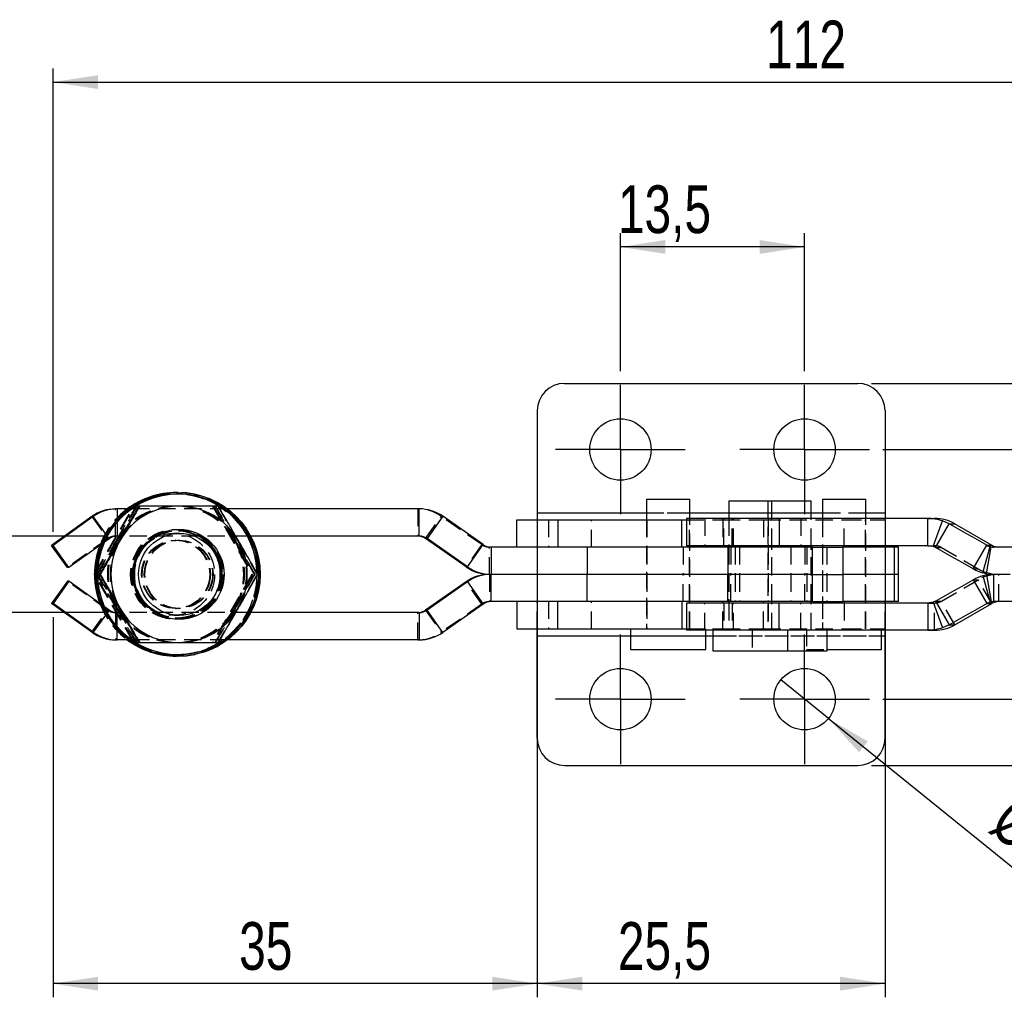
# Model space of a CAD drawing. Extents: x 34 to 402, y 18 to 253.
# Tile 7 of 25: x 130 to 202, y 94 to 166. Entities that reach past the tile are written whole.
import ezdxf

# ---------------------------------------------------------------- set-up
doc = ezdxf.new("R2010")
doc.units = 0
doc.linetypes.add('HIDDEN', pattern=[1.905, 1.27, -0.635])
doc.layers.get('0').update_dxf_attribs({"linetype": 'CONTINUOUS'})
doc.styles.add('SLDTEXTSTYLE0', font='TXT', dxfattribs={"width": 0.75})
doc.dimstyles.new('SLDDIMSTYLE0', dxfattribs={"dimtxt": 3.5, "dimasz": 3.302, "dimexe": 0, "dimexo": 0.0625, "dimgap": 0.875, "dimtad": 1, "dimdec": 0, "dimrnd": 1e-09, "dimzin": 12, "dimtxsty": 'SLDTEXTSTYLE0', "dimsah": 1, "dimcen": 0.09, "dimazin": 3, "dimtfac": 1, "dimtdec": 0, "dimtofl": 0, "dimtmove": 0, "dimatfit": 3, "dimtolj": 1, "dimtzin": 12})
doc.dimstyles.new('SLDDIMSTYLE1', dxfattribs={"dimtxt": 3.5, "dimasz": 3.302, "dimexe": 0, "dimexo": 0.0625, "dimgap": 0.875, "dimtad": 1, "dimdec": 0, "dimrnd": 1e-09, "dimzin": 12, "dimtxsty": 'SLDTEXTSTYLE0', "dimsah": 1, "dimcen": 0.09, "dimazin": 3, "dimtfac": 1, "dimtofl": 0, "dimtmove": 0, "dimatfit": 3, "dimtolj": 1, "dimtzin": 12})
doc.dimstyles.new('SLDDIMSTYLE2', dxfattribs={"dimtxt": 3.5, "dimasz": 3.302, "dimexe": 0, "dimexo": 0.0625, "dimgap": 0.875, "dimtad": 1, "dimdec": 3, "dimrnd": 1e-09, "dimzin": 12, "dimtxsty": 'SLDTEXTSTYLE0', "dimsah": 1, "dimcen": 0.09, "dimazin": 3, "dimtfac": 1, "dimtdec": 3, "dimtofl": 0, "dimtmove": 0, "dimatfit": 3, "dimtolj": 1, "dimtzin": 12})
doc.dimstyles.new('SLDDIMSTYLE3', dxfattribs={"dimtxt": 3.5, "dimasz": 3.302, "dimexe": 0, "dimexo": 0.0625, "dimgap": 0.875, "dimtad": 1, "dimdec": 1, "dimrnd": 1e-09, "dimzin": 12, "dimtxsty": 'SLDTEXTSTYLE0', "dimsah": 1, "dimcen": 0.09, "dimazin": 3, "dimtfac": 1, "dimtdec": 1, "dimtofl": 0, "dimtmove": 0, "dimatfit": 3, "dimtolj": 1, "dimtzin": 12})
doc.dimstyles.new('SLDDIMSTYLE4', dxfattribs={"dimtxt": 3.5, "dimasz": 3.302, "dimexe": 0, "dimexo": 0.0625, "dimgap": 0.875, "dimtad": 1, "dimdec": 3, "dimrnd": 1e-09, "dimzin": 12, "dimtxsty": 'SLDTEXTSTYLE0', "dimblk1": 'NONE', "dimsah": 1, "dimcen": 0, "dimazin": 3, "dimtfac": 1, "dimtdec": 3, "dimtmove": 0, "dimatfit": 3, "dimtolj": 1, "dimtzin": 12})
doc.dimstyles.new('SLDDIMSTYLE5', dxfattribs={"dimtxt": 3.5, "dimasz": 3.302, "dimexe": 0, "dimexo": 0.0625, "dimgap": 0.875, "dimtad": 1, "dimdec": 3, "dimrnd": 1e-09, "dimzin": 12, "dimtxsty": 'SLDTEXTSTYLE0', "dimsah": 1, "dimcen": 0.09, "dimazin": 3, "dimtfac": 1, "dimtdec": 3, "dimtmove": 0, "dimatfit": 3, "dimtolj": 1, "dimtzin": 12})

# ---------------------------------------------------------------- blocks, each defined once
blk = doc.blocks.new('_D_2')
at = {"color": 179, "linetype": 'CONTINUOUS'}
for p, q in [((132.745, 128.468), (132.745, 162.423)), ((244.748, 126.396), (244.748, 162.423)), ((132.745, 161.423), (244.748, 161.423))]:
    blk.add_line(p, q, dxfattribs=at)
for points in [[(132.745, 161.423), (136.047, 160.915), (136.047, 161.931)], [(244.748, 161.423), (241.446, 161.931), (241.446, 160.915)]]:
    blk.add_solid(points, dxfattribs=at)
at = {"color": 179, "linetype": 'CONTINUOUS', "insert": (185.026, 165.935, 0.1), "char_height": 3.5, "attachment_point": 1, "style": 'SLDTEXTSTYLE0'}
blk.add_mtext('112', dxfattribs=at)
blk = doc.blocks.new('_D_3')
at = {"color": 179, "linetype": 'CONTINUOUS'}
for p, q in [((192.743, 139.342), (268.179, 139.342)), ((267.179, 139.342), (267.179, 111.342)), ((192.743, 111.342), (268.179, 111.342))]:
    blk.add_line(p, q, dxfattribs=at)
for points in [[(267.179, 139.342), (266.671, 136.04), (267.687, 136.04)], [(267.179, 111.342), (267.687, 114.644), (266.671, 114.644)]]:
    blk.add_solid(points, dxfattribs=at)
at = {"color": 179, "linetype": 'CONTINUOUS', "insert": (262.668, 121.855, -18.401), "char_height": 3.5, "attachment_point": 1, "rotation": 90, "style": 'SLDTEXTSTYLE0'}
blk.add_mtext('28', dxfattribs=at)
blk = doc.blocks.new('_D_4')
at = {"color": 179, "linetype": 'CONTINUOUS'}
for p, q in [((193.593, 134.492), (256.179, 134.492)), ((255.179, 134.492), (255.179, 116.192)), ((193.593, 116.192), (256.179, 116.192))]:
    blk.add_line(p, q, dxfattribs=at)
for points in [[(255.179, 134.492), (254.671, 131.19), (255.687, 131.19)], [(255.179, 116.192), (255.687, 119.494), (254.671, 119.494)]]:
    blk.add_solid(points, dxfattribs=at)
at = {"color": 179, "linetype": 'CONTINUOUS', "insert": (250.668, 119.915, -18.401), "char_height": 3.5, "attachment_point": 1, "rotation": 90, "style": 'SLDTEXTSTYLE0'}
blk.add_mtext('18,3', dxfattribs=at)
blk = doc.blocks.new('_D_5')
at = {"color": 179, "linetype": 'CONTINUOUS'}
for p, q in [((168.243, 128.342), (168.243, 94.342)), ((193.743, 128.342), (193.743, 94.342)), ((193.743, 95.342), (168.243, 95.342))]:
    blk.add_line(p, q, dxfattribs=at)
for points in [[(168.243, 95.342), (171.545, 94.834), (171.545, 95.85)], [(193.743, 95.342), (190.441, 95.85), (190.441, 94.834)]]:
    blk.add_solid(points, dxfattribs=at)
at = {"color": 179, "linetype": 'CONTINUOUS', "insert": (174.157, 99.854, -18.401), "char_height": 3.5, "attachment_point": 1, "style": 'SLDTEXTSTYLE0'}
blk.add_mtext('25,5', dxfattribs=at)
blk = doc.blocks.new('_D_6')
at = {"color": 179, "linetype": 'CONTINUOUS'}
for p, q in [((174.343, 140.242), (174.343, 150.342)), ((187.843, 140.242), (187.843, 150.342)), ((187.843, 149.342), (174.343, 149.342))]:
    blk.add_line(p, q, dxfattribs=at)
for points in [[(174.343, 149.342), (177.645, 148.834), (177.645, 149.85)], [(187.843, 149.342), (184.541, 149.85), (184.541, 148.834)]]:
    blk.add_solid(points, dxfattribs=at)
at = {"color": 179, "linetype": 'CONTINUOUS', "insert": (174.157, 153.854, -18.401), "char_height": 3.5, "attachment_point": 1, "style": 'SLDTEXTSTYLE0'}
blk.add_mtext('13,5', dxfattribs=at)
blk = doc.blocks.new('_D_7')
at = {"color": 179, "linetype": 'CONTINUOUS'}
for p, q in [((132.745, 122.216), (132.745, 94.342)), ((168.243, 112.342), (168.243, 94.342)), ((168.243, 95.342), (132.745, 95.342))]:
    blk.add_line(p, q, dxfattribs=at)
for points in [[(132.745, 95.342), (136.047, 94.834), (136.047, 95.85)], [(168.243, 95.342), (164.941, 95.85), (164.941, 94.834)]]:
    blk.add_solid(points, dxfattribs=at)
at = {"color": 179, "linetype": 'CONTINUOUS', "insert": (146.384, 99.854, -18.401), "char_height": 3.5, "attachment_point": 1, "style": 'SLDTEXTSTYLE0'}
blk.add_mtext('35', dxfattribs=at)
blk = doc.blocks.new('_D_8')
at = {"color": 179, "linetype": 'CONTINUOUS'}
for q in [(186.093, 117.607), (211.974, 96.681)]:
    blk.add_line((189.592, 114.777), q, dxfattribs=at)
blk.add_solid([(189.592, 114.777), (191.841, 112.306), (192.479, 113.096)], dxfattribs=at)
at = {"color": 179, "linetype": 'CONTINUOUS', "char_height": 3.5, "attachment_point": 1, "rotation": 321.0432, "style": 'SLDTEXTSTYLE0'}
for s, insert in [('%%c', (203.455, 109.346, -18.401)), ('4,5', (207.594, 106.069, -18.401))]:
    blk.add_mtext(s, dxfattribs=dict(at, insert=insert))
blk = doc.blocks.new('_NONE')
blk = doc.blocks.new('_D_9')
at = {"color": 179, "linetype": 'CONTINUOUS'}
for p, q in [((107.832, 128.142), (107.832, 142.447)), ((136.441, 128.142), (106.832, 128.142)), ((107.832, 122.542), (107.832, 128.142)), ((136.441, 122.542), (106.832, 122.542)), ((107.832, 122.542), (107.832, 116.192))]:
    blk.add_line(p, q, dxfattribs=at)
for points in [[(107.832, 128.142), (108.34, 131.444), (107.324, 131.444)], [(107.832, 122.542), (107.324, 119.24), (108.34, 119.24)]]:
    blk.add_solid(points, dxfattribs=at)
at = {"color": 179, "linetype": 'CONTINUOUS', "insert": (103.32, 133.138, -18.401), "char_height": 3.5, "attachment_point": 1, "rotation": 90, "style": 'SLDTEXTSTYLE0'}
blk.add_mtext('5,6', dxfattribs=at)
blk = doc.blocks.new('SW_CENTERMARKSYMBOL_6')
at = {"color": 0, "linetype": 'CONTINUOUS'}
for p, q in [((0, 2.5), (0, 4.75)), ((0, 0), (0, 2.5)), ((-2.5, 0), (-4.75, 0)), ((0, 0), (-2.5, 0)), ((0, 0), (0, -2.5)), ((0, 0), (2.5, 0)), ((2.5, 0), (4.75, 0)), ((0, -2.5), (0, -4.75))]:
    blk.add_line(p, q, dxfattribs=at)
blk = doc.blocks.new('SW_CENTERMARKSYMBOL_7')
at = {"color": 0, "linetype": 'CONTINUOUS'}
for p, q in [((0, 2.5), (0, 4.75)), ((0, 0), (0, 2.5)), ((-2.5, 0), (-4.75, 0)), ((0, 0), (-2.5, 0)), ((0, 0), (0, -2.5)), ((0, 0), (2.5, 0)), ((2.5, 0), (4.75, 0)), ((0, -2.5), (0, -4.75))]:
    blk.add_line(p, q, dxfattribs=at)
blk = doc.blocks.new('SW_CENTERMARKSYMBOL_8')
at = {"color": 0, "linetype": 'CONTINUOUS'}
for p, q in [((0, 2.5), (0, 4.75)), ((13.5, 2.5), (13.5, 4.75)), ((0, 0), (0, 2.5)), ((13.5, 0), (13.5, 2.5)), ((-2.5, 0), (-4.75, 0)), ((0, 0), (-2.5, 0)), ((0, 0), (0, -2.5)), ((0, 0), (2.5, 0)), ((2.5, 0), (4.75, 0)), ((11, 0), (8.75, 0)), ((13.5, 0), (11, 0)), ((13.5, 0), (13.5, -2.5)), ((13.5, 0), (16, 0)), ((16, 0), (18.25, 0)), ((0, -2.5), (0, -4.75)), ((13.5, -2.5), (13.5, -4.75))]:
    blk.add_line(p, q, dxfattribs=at)

msp = doc.modelspace()

# ---------------------------------------------------------------- linework, layer by layer
at = {"color": 7, "linetype": 'CONTINUOUS'}
for p, q in [((170.24273, 139.34207), (191.74273, 139.34207)), ((168.24273, 137.34207), (168.24273, 129.84207)), ((193.74273, 137.34207), (193.74273, 129.84207)), ((141.79863, 131.34207), (141.78279, 131.34207)), ((141.92653, 131.34207), (141.91068, 131.34207)), ((176.25523, 130.84207), (176.25523, 129.34207)), ((176.25523, 130.84207), (178.85438, 130.84207)), ((178.85438, 130.84207), (179.43023, 130.84207)), ((179.43023, 129.44207), (179.43023, 130.84207)), ((182.27994, 130.74207), (182.27994, 129.44207)), ((182.27994, 130.74207), (182.40397, 130.74207)), ((182.40397, 130.74207), (185.45494, 130.74207)), ((185.45494, 129.44207), (185.45494, 130.74207)), ((185.45494, 130.74207), (188.33297, 130.74207)), ((188.33297, 129.44207), (188.33297, 130.74207)), ((189.15523, 130.84207), (189.15523, 129.44207)), ((189.15523, 130.84207), (190.74273, 130.84207)), ((190.74273, 130.84207), (192.33023, 130.84207)), ((192.33023, 129.44207), (192.33023, 130.84207)), ((137.44096, 130.14207), (137.33117, 130.14207)), ((138.31091, 130.14207), (137.44096, 130.14207)), ((139.09263, 130.34207), (139.04615, 130.34207)), ((159.59319, 130.14207), (145.52629, 130.14207)), ((159.59319, 128.14207), (159.59319, 130.14207)), ((135.58392, 129.58066), (132.63544, 127.4678)), ((135.6937, 129.58066), (132.74522, 127.4678)), ((135.6937, 129.58066), (135.58392, 129.58066)), ((161.31347, 129.59977), (160.16662, 127.9613)), ((164.28032, 127.52284), (161.31347, 129.59977)), ((166.74273, 127.34207), (166.74273, 129.34207)), ((166.74273, 129.34207), (169.74273, 129.34207)), ((168.24273, 129.84207), (168.24273, 129.34207)), ((169.74273, 129.34207), (169.74273, 127.34207)), ((169.74273, 129.34207), (178.84273, 129.34207)), ((178.84273, 127.34207), (178.84273, 129.34207)), ((178.84273, 129.34207), (179.19332, 129.34207)), ((179.19332, 129.44207), (179.19332, 127.44207)), ((185.98678, 129.44207), (179.19332, 129.44207)), ((185.98678, 129.44207), (185.98678, 127.44207)), ((196.88772, 129.44207), (185.98678, 129.44207)), ((193.74273, 129.84207), (193.74273, 129.44207)), ((196.88772, 127.44207), (196.88772, 129.44207)), ((196.88772, 129.44207), (197.37311, 129.44207)), ((197.26696, 127.38095), (197.95472, 129.25869)), ((198.43715, 129.04015), (197.95472, 129.25869)), ((197.43826, 127.3081), (198.43715, 129.04015)), ((198.43715, 129.04015), (198.87145, 129.04015)), ((198.87145, 129.04015), (201.57757, 127.47605)), ((142.0182, 128.34207), (141.9819, 128.34207)), ((159.59319, 128.14207), (147.23278, 128.14207)), ((160.16662, 127.9613), (160.05683, 127.9613)), ((163.02368, 125.88438), (160.05683, 127.9613)), ((163.13347, 125.88438), (160.16662, 127.9613)), ((132.74522, 127.4678), (132.63544, 127.4678)), ((133.80027, 125.84207), (132.63544, 127.4678)), ((133.91006, 125.84207), (132.74522, 127.4678)), ((136.34755, 127.58876), (133.91006, 125.84207)), ((163.13347, 125.88438), (164.28032, 127.52284)), ((164.85374, 127.34207), (164.85374, 125.34207)), ((171.90763, 127.34207), (164.85374, 127.34207)), ((171.90763, 127.34207), (171.90763, 125.34207)), ((182.20691, 127.34207), (171.90763, 127.34207)), ((185.98678, 127.44207), (179.19332, 127.44207)), ((181.84273, 127.44207), (181.84273, 127.34207)), ((182.20691, 127.34207), (182.20691, 125.34207)), ((188.41801, 127.34207), (182.20691, 127.34207)), ((182.27994, 127.44207), (182.27994, 127.34207)), ((185.45494, 127.34207), (185.45494, 127.44207)), ((196.88772, 127.44207), (185.98678, 127.44207)), ((188.33297, 127.34207), (188.33297, 127.44207)), ((188.41801, 125.34207), (188.41801, 127.34207)), ((188.41801, 127.34207), (190.63969, 127.34207)), ((190.63969, 127.34207), (190.63969, 125.34207)), ((194.40927, 127.34207), (190.63969, 127.34207)), ((193.74273, 127.44207), (193.74273, 127.34207)), ((194.40927, 127.34207), (194.40927, 125.34207)), ((194.74273, 127.34207), (194.40927, 127.34207)), ((194.74273, 125.34207), (194.74273, 127.34207)), ((197.26696, 127.38095), (196.88772, 127.44207)), ((197.43826, 127.3081), (197.26696, 127.38095)), ((200.20306, 125.744), (201.20196, 127.47605)), ((200.21621, 125.73645), (201.20636, 127.47353)), ((200.92583, 125.44429), (201.44289, 127.37615)), ((201.17943, 125.38796), (201.52752, 127.35737)), ((201.20196, 127.47605), (201.57757, 127.47605)), ((201.20636, 127.47353), (201.20196, 127.47605)), ((201.52752, 127.35737), (201.44289, 127.37615)), ((203.1039, 127.34207), (201.70157, 127.34207)), ((133.91006, 125.84207), (133.80027, 125.84207)), ((163.13347, 125.88438), (163.02368, 125.88438)), ((200.21621, 125.73645), (200.20306, 125.744)), ((135.76971, 125.34207), (135.78322, 125.36547)), ((135.76971, 125.34207), (135.78317, 125.34207)), ((135.78322, 125.31868), (135.76971, 125.34207)), ((136.20606, 125.34207), (136.15958, 125.34207)), ((164.85374, 125.34207), (164.74396, 125.34207)), ((171.90763, 125.34207), (164.85374, 125.34207)), ((164.85374, 123.34207), (164.85374, 125.34207)), ((182.20691, 125.34207), (171.90763, 125.34207)), ((171.90763, 123.34207), (171.90763, 125.34207)), ((188.41801, 125.34207), (182.20691, 125.34207)), ((182.20691, 123.34207), (182.20691, 125.34207)), ((188.41801, 123.34207), (188.41801, 125.34207)), ((188.41801, 125.34207), (190.63969, 125.34207)), ((190.63969, 125.34207), (190.63969, 123.34207)), ((194.40927, 125.34207), (190.63969, 125.34207)), ((194.40927, 125.34207), (194.40927, 123.34207)), ((194.74273, 125.34207), (194.40927, 125.34207)), ((194.74273, 123.34207), (194.74273, 125.34207)), ((200.21621, 124.94769), (200.20306, 124.94015)), ((200.20306, 124.94015), (201.20196, 123.2081)), ((200.21621, 124.94769), (201.20636, 123.21061)), ((201.17943, 125.38796), (200.92583, 125.44429)), ((201.17943, 125.29618), (200.92583, 125.23985)), ((200.92583, 125.23985), (201.44289, 123.308)), ((201.17943, 125.29618), (201.52752, 123.32678)), ((202.90945, 125.34207), (201.70157, 125.34207)), ((201.70157, 125.34207), (201.70157, 123.34207)), ((133.80027, 124.84207), (132.63544, 123.21635)), ((133.91006, 124.84207), (132.74522, 123.21635)), ((133.91006, 124.84207), (133.80027, 124.84207)), ((136.34755, 123.09538), (133.91006, 124.84207)), ((163.02368, 124.79977), (160.05683, 122.72284)), ((163.13347, 124.79977), (160.16662, 122.72284)), ((163.13347, 124.79977), (163.02368, 124.79977)), ((163.13347, 124.79977), (164.28032, 123.1613)), ((132.74522, 123.21635), (132.63544, 123.21635)), ((135.58392, 121.10348), (132.63544, 123.21635)), ((135.6937, 121.10348), (132.74522, 123.21635)), ((164.28032, 123.1613), (161.31347, 121.08438)), ((171.90763, 123.34207), (164.85374, 123.34207)), ((166.74273, 123.34207), (166.74273, 121.34207)), ((169.74273, 121.34207), (169.74273, 123.34207)), ((182.20691, 123.34207), (171.90763, 123.34207)), ((178.84273, 123.34207), (178.84273, 121.34207)), ((179.19332, 123.24207), (179.19332, 121.24207)), ((185.98678, 123.24207), (179.19332, 123.24207)), ((181.84273, 123.24207), (181.84273, 123.34207)), ((188.41801, 123.34207), (182.20691, 123.34207)), ((182.27994, 123.34207), (182.27994, 123.24207)), ((185.45494, 123.24207), (185.45494, 123.34207)), ((185.98678, 121.24207), (185.98678, 123.24207)), ((196.88772, 123.24207), (185.98678, 123.24207)), ((188.33297, 123.24207), (188.33297, 123.34207)), ((188.41801, 123.34207), (190.63969, 123.34207)), ((194.40927, 123.34207), (190.63969, 123.34207)), ((193.74273, 123.24207), (193.74273, 123.34207)), ((194.74273, 123.34207), (194.40927, 123.34207)), ((197.26696, 123.3032), (196.88772, 123.24207)), ((196.88772, 123.24207), (196.88772, 121.24207)), ((197.43826, 123.37605), (197.26696, 123.3032)), ((197.26696, 123.3032), (197.95472, 121.42545)), ((197.43826, 123.37605), (198.43715, 121.644)), ((198.87145, 121.644), (201.57757, 123.2081)), ((201.20636, 123.21061), (201.20196, 123.2081)), ((201.20196, 123.2081), (201.57757, 123.2081)), ((201.52752, 123.32678), (201.44289, 123.308)), ((203.1039, 123.34207), (201.70157, 123.34207)), ((141.9819, 122.34207), (142.0182, 122.34207)), ((159.59319, 122.54207), (147.23278, 122.54207)), ((159.59319, 122.54207), (159.59319, 120.54207)), ((160.16662, 122.72284), (160.05683, 122.72284)), ((161.31347, 121.08438), (160.16662, 122.72284)), ((166.74273, 121.34207), (169.74273, 121.34207)), ((168.24273, 120.84207), (168.24273, 121.34207)), ((169.74273, 121.34207), (178.84273, 121.34207)), ((175.09273, 121.34207), (175.09273, 119.84207)), ((178.84273, 121.34207), (179.19332, 121.34207)), ((198.43715, 121.644), (197.95472, 121.42545)), ((198.43715, 121.644), (198.87145, 121.644)), ((135.6937, 121.10348), (135.58392, 121.10348)), ((168.24273, 113.34207), (168.24273, 120.84207)), ((185.98678, 121.24207), (179.19332, 121.24207)), ((180.59273, 119.84207), (180.59273, 121.24207)), ((181.11744, 121.24207), (181.11744, 119.74207)), ((196.88772, 121.24207), (185.98678, 121.24207)), ((186.61744, 119.74207), (186.61744, 121.24207)), ((189.49547, 119.74207), (189.49547, 121.24207)), ((193.49273, 119.84207), (193.49273, 121.24207)), ((193.74273, 120.84207), (193.74273, 121.24207)), ((193.74273, 113.34207), (193.74273, 120.84207)), ((196.88772, 121.24207), (197.37311, 121.24207)), ((137.44096, 120.54207), (137.33117, 120.54207)), ((138.31091, 120.54207), (137.44096, 120.54207)), ((139.09263, 120.34207), (139.04615, 120.34207)), ((159.59319, 120.54207), (145.52629, 120.54207)), ((175.09273, 119.84207), (179.59519, 119.84207)), ((179.59519, 119.84207), (180.59273, 119.84207)), ((189.49547, 119.84207), (190.74273, 119.84207)), ((190.74273, 119.84207), (193.49273, 119.84207)), ((141.78279, 119.34207), (141.79863, 119.34207)), ((141.85465, 119.34233), (141.79863, 119.34207)), ((141.91068, 119.34207), (141.92653, 119.34207)), ((181.11744, 119.74207), (181.3323, 119.74207)), ((181.3323, 119.74207), (186.61744, 119.74207)), ((186.61744, 119.74207), (189.49547, 119.74207)), ((170.24273, 111.34207), (191.74273, 111.34207))]:
    msp.add_line(p, q, dxfattribs=at)
at = {"color": 7, "linetype": 'HIDDEN'}
for p, q in [((185.15797, 130.74207), (185.15797, 121.24207)), ((135.78322, 125.36547), (138.65628, 130.34207)), ((135.81498, 125.34207), (138.70155, 130.34207)), ((137.33117, 128.14207), (137.33117, 130.14207)), ((145.52629, 130.14207), (138.31091, 130.14207)), ((138.65628, 130.34207), (138.70155, 130.34207)), ((138.70155, 130.34207), (138.84355, 130.34207)), ((138.89003, 130.34207), (138.84355, 130.34207)), ((139.00403, 130.34207), (138.89003, 130.34207)), ((141.90004, 130.34207), (141.78165, 130.34207)), ((144.42941, 130.34207), (147.31597, 125.34207)), ((144.47468, 130.34207), (147.36125, 125.34207)), ((159.48341, 130.14207), (159.48341, 128.14207)), ((135.58392, 129.58066), (136.74875, 127.95493)), ((137.44096, 129.34445), (137.44096, 128.14207)), ((160.05683, 127.9613), (161.20368, 129.59977)), ((161.31347, 129.59977), (161.20368, 129.59977)), ((164.17053, 127.52284), (161.20368, 129.59977)), ((168.24273, 129.84207), (193.74273, 129.84207)), ((168.24273, 129.34207), (168.24273, 127.34207)), ((169.06773, 129.34207), (169.06773, 127.34207)), ((172.21773, 127.34207), (172.21773, 129.34207)), ((176.25523, 129.84207), (179.43023, 129.84207)), ((176.25523, 129.34207), (176.25523, 121.34207)), ((176.26773, 129.34207), (176.26773, 127.34207)), ((179.19332, 129.34207), (181.84273, 129.34207)), ((179.41773, 127.34207), (179.41773, 129.34207)), ((179.43023, 121.34207), (179.43023, 129.44207)), ((180.52478, 129.44207), (180.52478, 127.44207)), ((181.84273, 129.44207), (181.84273, 129.34207)), ((181.84273, 129.34207), (181.84273, 127.44207)), ((181.84273, 129.34207), (184.84273, 129.34207)), ((181.9268, 127.44207), (181.9268, 129.44207)), ((182.27994, 129.84207), (188.33297, 129.84207)), ((182.27994, 129.44207), (182.27994, 127.44207)), ((182.29244, 129.44207), (182.29244, 127.44207)), ((182.52502, 127.44207), (182.52502, 129.44207)), ((182.62185, 127.44207), (182.62185, 129.44207)), ((184.84273, 129.34207), (184.84273, 127.34207)), ((184.84273, 129.34207), (190.74273, 129.34207)), ((185.17047, 129.44207), (185.17047, 127.44207)), ((185.44244, 127.44207), (185.44244, 129.44207)), ((185.45494, 127.44207), (185.45494, 129.44207)), ((187.56943, 129.44207), (187.56943, 127.44207)), ((188.32047, 127.44207), (188.32047, 129.44207)), ((188.33297, 127.44207), (188.33297, 129.44207)), ((189.15523, 129.84207), (192.33023, 129.84207)), ((189.15523, 129.44207), (189.15523, 121.34207)), ((189.16773, 129.34207), (189.16773, 127.34207)), ((190.74273, 129.34207), (193.74273, 129.34207)), ((190.74273, 127.44207), (190.74273, 129.34207)), ((192.31773, 127.34207), (192.31773, 129.34207)), ((192.33023, 121.34207), (192.33023, 129.44207)), ((193.74273, 129.44207), (193.74273, 129.34207)), ((193.74273, 129.34207), (193.74273, 127.44207)), ((141.79863, 128.54207), (141.78279, 128.54207)), ((141.92653, 128.54207), (141.91068, 128.54207)), ((136.74875, 127.95493), (133.80027, 125.84207)), ((136.85854, 127.95493), (136.34755, 127.58876)), ((136.85854, 127.95493), (136.65596, 128.23766)), ((136.85854, 127.95493), (136.74875, 127.95493)), ((137.44096, 128.14207), (137.33117, 128.14207)), ((147.23278, 128.14207), (137.44096, 128.14207)), ((141.9819, 128.34207), (141.58811, 128.34207)), ((141.77535, 127.84207), (141.73137, 127.84207)), ((141.97794, 127.84207), (141.93396, 127.84207)), ((164.17053, 127.52284), (163.02368, 125.88438)), ((164.28032, 127.52284), (164.17053, 127.52284)), ((164.85374, 127.34207), (164.74396, 127.34207)), ((164.74396, 125.34207), (164.74396, 127.34207)), ((176.26773, 127.34207), (176.26773, 125.34207)), ((178.94539, 127.34207), (178.94539, 125.34207)), ((179.41773, 125.34207), (179.41773, 127.34207)), ((182.27994, 127.34207), (182.27994, 123.34207)), ((182.29244, 127.34207), (182.29244, 125.34207)), ((182.44342, 127.34207), (182.44342, 125.34207)), ((182.74547, 127.34207), (182.74547, 125.34207)), ((183.07893, 127.34207), (183.07893, 125.34207)), ((185.17047, 127.34207), (185.17047, 125.34207)), ((185.44244, 125.34207), (185.44244, 127.34207)), ((185.45494, 123.34207), (185.45494, 127.34207)), ((186.84851, 127.34207), (186.84851, 125.34207)), ((187.87076, 127.34207), (187.87076, 125.34207)), ((188.00133, 127.34207), (188.00133, 125.34207)), ((188.32047, 125.34207), (188.32047, 127.34207)), ((188.33297, 123.34207), (188.33297, 127.34207)), ((189.16773, 127.34207), (189.16773, 125.34207)), ((189.48686, 127.34207), (189.48686, 125.34207)), ((192.31773, 125.34207), (192.31773, 127.34207)), ((196.88772, 127.44207), (197.37311, 127.44207)), ((197.43826, 127.3081), (197.87256, 127.3081)), ((197.87256, 127.3081), (200.57867, 125.744)), ((200.20306, 125.744), (200.57867, 125.744)), ((135.78317, 125.34207), (135.81498, 125.34207)), ((138.65628, 120.34207), (135.78322, 125.31868)), ((138.70155, 120.34207), (135.81498, 125.34207)), ((136.00347, 125.34207), (135.95698, 125.34207)), ((147.31597, 125.34207), (144.42941, 120.34207)), ((147.36125, 125.34207), (144.47468, 120.34207)), ((147.31597, 125.34207), (147.36125, 125.34207)), ((147.54973, 125.34207), (147.50325, 125.34207)), ((147.75232, 125.34207), (147.70584, 125.34207)), ((164.74396, 125.34207), (164.74396, 123.34207)), ((176.26773, 125.34207), (176.26773, 123.34207)), ((178.94539, 123.34207), (178.94539, 125.34207)), ((179.41773, 123.34207), (179.41773, 125.34207)), ((182.29244, 125.34207), (182.29244, 123.34207)), ((182.44342, 123.34207), (182.44342, 125.34207)), ((182.74547, 125.34207), (182.74547, 123.34207)), ((183.07893, 125.34207), (183.07893, 123.34207)), ((185.17047, 125.34207), (185.17047, 123.34207)), ((185.44244, 123.34207), (185.44244, 125.34207)), ((186.84851, 125.34207), (186.84851, 123.34207)), ((187.87076, 123.34207), (187.87076, 125.34207)), ((188.00133, 125.34207), (188.00133, 123.34207)), ((188.32047, 123.34207), (188.32047, 125.34207)), ((189.16773, 125.34207), (189.16773, 123.34207)), ((189.48686, 125.34207), (189.48686, 123.34207)), ((192.31773, 123.34207), (192.31773, 125.34207)), ((197.87256, 123.37605), (200.57867, 124.94015)), ((200.20306, 124.94015), (200.57867, 124.94015)), ((201.57757, 123.2081), (200.57867, 124.94015)), ((202.07702, 123.34207), (202.07702, 125.34207)), ((136.74875, 122.72921), (133.80027, 124.84207)), ((164.17053, 123.1613), (163.02368, 124.79977)), ((135.58392, 121.10348), (136.74875, 122.72921)), ((136.85854, 122.72921), (136.34755, 123.09538)), ((136.85854, 122.72921), (136.65596, 122.44648)), ((136.85854, 122.72921), (136.74875, 122.72921)), ((141.73137, 122.84207), (141.77535, 122.84207)), ((141.93396, 122.84207), (141.97794, 122.84207)), ((164.17053, 123.1613), (161.20368, 121.08438)), ((164.28032, 123.1613), (164.17053, 123.1613)), ((164.85374, 123.34207), (164.74396, 123.34207)), ((168.24273, 121.34207), (168.24273, 123.34207)), ((169.06773, 123.34207), (169.06773, 121.34207)), ((172.21773, 121.34207), (172.21773, 123.34207)), ((176.26773, 123.34207), (176.26773, 121.34207)), ((179.41773, 121.34207), (179.41773, 123.34207)), ((180.52478, 121.24207), (180.52478, 123.24207)), ((181.84273, 121.34207), (181.84273, 123.24207)), ((181.9268, 123.24207), (181.9268, 121.24207)), ((182.27994, 123.24207), (182.27994, 121.24207)), ((182.29244, 123.24207), (182.29244, 121.24207)), ((182.52502, 123.24207), (182.52502, 121.24207)), ((182.62185, 121.24207), (182.62185, 123.24207)), ((184.84273, 121.34207), (184.84273, 123.34207)), ((185.17047, 123.24207), (185.17047, 121.24207)), ((185.44244, 121.24207), (185.44244, 123.24207)), ((185.45494, 121.24207), (185.45494, 123.24207)), ((187.56943, 121.24207), (187.56943, 123.24207)), ((188.32047, 121.24207), (188.32047, 123.24207)), ((188.33297, 121.24207), (188.33297, 123.24207)), ((189.16773, 123.34207), (189.16773, 121.34207)), ((190.74273, 123.24207), (190.74273, 121.34207)), ((192.31773, 121.34207), (192.31773, 123.34207)), ((193.74273, 121.34207), (193.74273, 123.24207)), ((196.88772, 123.24207), (197.37311, 123.24207)), ((197.37311, 121.24207), (197.37311, 123.24207)), ((197.43826, 123.37605), (197.87256, 123.37605)), ((198.87145, 121.644), (197.87256, 123.37605)), ((137.44096, 122.54207), (137.33117, 122.54207)), ((137.33117, 122.54207), (137.33117, 120.54207)), ((147.23278, 122.54207), (137.44096, 122.54207)), ((137.44096, 121.3397), (137.44096, 122.54207)), ((141.58811, 122.34207), (141.9819, 122.34207)), ((141.78279, 122.14207), (141.79863, 122.14207)), ((141.91068, 122.14207), (141.92653, 122.14207)), ((159.48341, 120.54207), (159.48341, 122.54207)), ((160.05683, 122.72284), (161.20368, 121.08438)), ((179.19332, 121.34207), (181.84273, 121.34207)), ((180.59273, 121.24207), (180.59273, 121.34207)), ((181.84273, 121.34207), (184.84273, 121.34207)), ((181.84273, 121.34207), (181.84273, 121.24207)), ((184.84273, 121.34207), (190.74273, 121.34207)), ((187.99273, 121.34207), (187.99273, 119.84207)), ((190.74273, 121.34207), (193.74273, 121.34207)), ((193.49273, 121.24207), (193.49273, 121.34207)), ((193.74273, 121.24207), (193.74273, 121.34207)), ((161.31347, 121.08438), (161.20368, 121.08438)), ((168.24273, 120.84207), (193.74273, 120.84207)), ((175.09273, 120.84207), (180.59273, 120.84207)), ((181.11744, 120.84207), (193.49273, 120.84207)), ((183.99547, 121.24207), (183.99547, 119.74207)), ((145.52629, 120.54207), (138.31091, 120.54207)), ((138.65628, 120.34207), (138.70155, 120.34207)), ((138.84355, 120.34207), (138.70155, 120.34207)), ((138.89003, 120.34207), (138.84355, 120.34207)), ((138.89003, 120.34207), (139.00403, 120.34207)), ((141.78165, 120.34207), (141.90004, 120.34207)), ((187.99273, 119.84207), (189.49547, 119.84207))]:
    msp.add_line(p, q, dxfattribs=at)
at = {"color": 8, "linetype": 'CONTINUOUS'}
for p, q in [((137.44096, 130.14207), (137.44096, 129.34445)), ((136.65596, 128.23766), (135.6937, 129.58066)), ((168.24273, 129.84207), (176.25523, 129.84207)), ((179.43023, 129.84207), (182.27994, 129.84207)), ((188.33297, 129.84207), (189.15523, 129.84207)), ((192.33023, 129.84207), (193.74273, 129.84207)), ((190.74273, 127.34207), (190.74273, 127.44207)), ((190.74273, 123.34207), (190.74273, 123.24207)), ((136.65596, 122.44648), (135.6937, 121.10348)), ((137.44096, 120.54207), (137.44096, 121.3397)), ((168.24273, 120.84207), (175.09273, 120.84207)), ((180.59273, 120.84207), (181.11744, 120.84207)), ((193.49273, 120.84207), (193.74273, 120.84207))]:
    msp.add_line(p, q, dxfattribs=at)
at = {"color": 7, "linetype": 'CONTINUOUS'}
for centre, radius in [((174.34273, 134.49207), 2.25), ((187.84273, 134.49207), 2.25), ((141.9265, 125.34181), 5.99974), ((141.92769, 125.34182), 5.89975), ((141.98427, 125.34222), 3.29556), ((142.01833, 125.34209), 2.99994), ((174.34273, 116.19207), 2.25), ((187.84273, 116.19207), 2.25)]:
    msp.add_circle(centre, radius, dxfattribs=at)
at = {"color": 7, "linetype": 'HIDDEN'}
for centre, radius in [((141.78162, 125.34182), 5.89975), ((141.90952, 125.34182), 5.89975), ((141.72509, 125.34222), 3.29556), ((141.78168, 125.34193), 3.29985), ((141.78168, 125.34222), 3.29556), ((141.79974, 125.34193), 3.29985), ((141.78277, 125.34193), 3.19985), ((141.79865, 125.34192), 3.19985), ((141.90957, 125.34193), 3.29985), ((141.92764, 125.34193), 3.29985), ((141.92768, 125.34222), 3.29556), ((141.91066, 125.34192), 3.19985), ((141.92654, 125.34192), 3.19985), ((141.58809, 125.34221), 2.99987), ((141.73135, 125.34219), 2.49988), ((141.77533, 125.34196), 2.49988), ((141.93395, 125.34219), 2.49988), ((141.97792, 125.34196), 2.49988)]:
    msp.add_circle(centre, radius, dxfattribs=at)
at = {"color": 7, "linetype": 'CONTINUOUS'}
for centre, radius, start, end in [((170.24273, 137.34207), 2, 90, 180), ((191.74273, 137.34207), 2, 0, 90), ((141.91098, 125.34207), 6, 90.0028816, 269.9971184), ((141.78281, 125.3427), 5.99938, 90.0002067, 126.8718788), ((141.79864, 125.34273), 5.99935, 89.4650793, 126.8719729), ((137.33118, 127.1424), 2.99967, 90.0001101, 125.6254802), ((137.44096, 127.1424), 2.99968, 90.0001564, 125.6254339), ((141.98431, 125.34244), 4.99963, 90.0007526, 150.0024319), ((141.98418, 125.34244), 4.99963, 29.9975681, 89.9992901), ((159.59318, 127.14239), 2.99968, 55.0060324, 89.999807), ((197.37302, 126.44791), 2.99416, 59.9700761, 89.9983164), ((115.13415, -21.43746), 171.9968, 59.9732972, 61.0314945), ((141.98485, 125.34207), 5.00028, 150.0018676, 209.9981324), ((141.98365, 125.34207), 5.00028, 330.0018676, 29.9981324), ((159.48341, 127.14219), 0.99989, 55.0059223, 89.9998957), ((159.59319, 127.14219), 0.99989, 55.0059223, 89.9998957), ((141.78353, 125.34207), 6.00036, 159.3159221, 200.6840779), ((141.7994, 125.34207), 6.00039, 159.1568099, 200.8431901), ((141.80049, 125.34207), 5.90035, 157.6496994, 202.3503006), ((164.85375, 128.34197), 0.9999, 235.0061753, 269.9997493), ((114.13673, -23.16678), 171.9937, 59.9732696, 61.0314854), ((201.70153, 128.3403), 0.99824, 240.2610764, 254.9836687), ((201.70157, 128.33991), 0.99784, 259.9548438, 269.9999027), ((202.07705, 128.34012), 0.99805, 239.9700504, 269.998304), ((164.74397, 128.34175), 2.99967, 235.0060182, 269.9998353), ((164.85375, 128.34175), 2.99968, 235.0060637, 269.9998253), ((201.70177, 128.33683), 2.9948, 240.2613645, 254.9836325), ((164.74397, 122.3424), 2.99967, 90.0001647, 124.9939818), ((164.85375, 122.34239), 2.99968, 90.0001747, 124.9939363), ((114.13673, 273.85093), 171.9937, 298.9685146, 300.0267304), ((201.70177, 122.34732), 2.9948, 105.0163675, 119.7386355), ((201.70157, 128.33557), 2.9935, 259.9548041, 269.999909), ((201.70157, 122.34857), 2.9935, 90.000091, 100.0451959), ((141.98431, 125.3417), 4.99963, 209.9975681, 269.9992474), ((141.98418, 125.3417), 4.99963, 270.0007099, 330.0024319), ((164.85375, 122.34217), 0.9999, 90.0002507, 124.9938247), ((115.13415, 272.1216), 171.9968, 298.9685055, 300.0267028), ((201.70153, 122.34385), 0.99824, 105.0163313, 119.7389236), ((201.70157, 122.34423), 0.99784, 90.0000973, 100.0451562), ((202.07705, 122.34402), 0.99805, 90.001696, 120.0299496), ((159.48341, 123.54196), 0.99989, 270.0001043, 304.9940777), ((159.59319, 123.54196), 0.99989, 270.0001043, 304.9940777), ((197.37302, 124.23623), 2.99416, 270.0016836, 300.0299239), ((137.33118, 123.54174), 2.99967, 234.3745198, 269.9998899), ((137.44096, 123.54175), 2.99968, 234.3745661, 269.9998436), ((159.59318, 123.54175), 2.99968, 270.000193, 304.9939676), ((141.78281, 125.34147), 5.99939, 233.128178, 269.9997365), ((141.79864, 125.34141), 5.99934, 233.1279964, 269.9998824), ((170.24273, 113.34207), 2, 180, 270), ((191.74273, 113.34207), 2, 270, 0)]:
    msp.add_arc(centre, radius, start, end, dxfattribs=at)
at = {"color": 7, "linetype": 'HIDDEN'}
for centre, radius, start, end in [((141.79986, 125.34191), 5.89983, 269.9990239, 157.6458867), ((141.78248, 125.34207), 6, 270.0028743, 89.9971257), ((141.79833, 125.34207), 6, 270.5378943, 89.4621057), ((141.91038, 125.34207), 6, 270.0028506, 89.9971494), ((141.78312, 125.34227), 5.9999, 126.8717829, 159.3162624), ((141.79898, 125.34225), 5.99993, 126.8718093, 159.1569475), ((141.72512, 125.34245), 4.99962, 90.0006838, 150.0025007), ((141.78171, 125.34245), 4.99962, 90.0006573, 150.0025273), ((141.92772, 125.34244), 4.99963, 90.0007099, 150.0024319), ((141.725, 125.34245), 4.99962, 29.9974727, 89.9993427), ((141.7816, 125.34245), 4.99962, 29.9974727, 89.9993427), ((141.92759, 125.34244), 4.99963, 29.9975681, 89.9992474), ((159.4834, 127.14239), 2.99969, 55.0060779, 89.9997971), ((141.72567, 125.34207), 5.00028, 150.0018676, 209.9981324), ((137.33117, 127.14218), 0.99989, 90.0000755, 125.6254298), ((141.78223, 125.34207), 5.00026, 150.00173, 209.99827), ((137.44096, 127.14218), 0.9999, 90.0001694, 125.6253359), ((141.92826, 125.34207), 5.00028, 150.0018676, 209.9981324), ((141.72448, 125.34207), 5.00026, 330.00173, 29.99827), ((141.78107, 125.34207), 5.00026, 330.00173, 29.99827), ((141.92705, 125.34207), 5.00028, 330.0018676, 29.9981324), ((164.74396, 128.34196), 0.99989, 235.0059223, 269.9998957), ((197.37308, 126.44402), 0.99805, 59.9700504, 89.998411), ((202.07711, 128.33625), 2.99418, 239.9701541, 269.9982467), ((202.07711, 122.3479), 2.99418, 90.0017533, 120.0298459), ((141.78316, 125.34191), 5.99996, 200.683881, 233.1280736), ((141.79906, 125.34196), 6.00003, 200.8433237, 233.1279195), ((141.79986, 125.3417), 5.89963, 202.3492805, 269.9990136), ((137.33117, 123.54196), 0.99989, 234.3745702, 269.9999245), ((137.44096, 123.54197), 0.9999, 234.3746641, 269.9998306), ((141.72512, 125.34169), 4.99962, 209.9974993, 269.9993162), ((141.78171, 125.34169), 4.99962, 209.9974727, 269.9993427), ((141.92772, 125.3417), 4.99963, 209.9975681, 269.9992901), ((141.725, 125.34169), 4.99962, 270.0006573, 330.0025273), ((141.7816, 125.34169), 4.99962, 270.0006573, 330.0025273), ((141.92759, 125.3417), 4.99963, 270.0007526, 330.0024319), ((164.74396, 122.34219), 0.99989, 90.0001043, 124.9940777), ((197.37308, 124.24012), 0.99805, 270.001589, 300.0299496), ((159.4834, 123.54176), 2.99969, 270.0002029, 304.9939221)]:
    msp.add_arc(centre, radius, start, end, dxfattribs=at)
for points, knots in [([(137.39521, 127.84207), (137.42942, 127.90131), (137.68853, 128.35005), (138.1781, 129.19616), (138.62038, 129.95777), (138.84355, 130.34207)], [0, 0, 0, 0, 0.07006309, 0.5307706, 1, 1, 1, 1]), ([(138.89003, 130.34207), (138.65705, 129.93606), (138.18681, 129.11659), (137.69829, 128.26948), (137.4518, 127.84207)], [0, 0, 0, 0, 0.49545762, 1, 1, 1, 1]), ([(144.61668, 130.34207), (144.84967, 129.93606), (145.3199, 129.11659), (145.80843, 128.26948), (146.05491, 127.84207)], [0, 0, 0, 0, 0.49545763, 1, 1, 1, 1]), ([(146.1115, 127.84207), (146.0773, 127.90131), (145.81819, 128.35005), (145.32861, 129.19615), (144.88633, 129.95777), (144.66317, 130.34207)], [0, 0, 0, 0, 0.070062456, 0.530770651, 1, 1, 1, 1]), ([(144.81928, 130.34207), (145.05226, 129.93606), (145.5225, 129.1166), (146.01103, 128.26948), (146.25751, 127.84207)], [0, 0, 0, 0, 0.49545793, 1, 1, 1, 1]), ([(135.95698, 125.34207), (136.18997, 125.74808), (136.6602, 126.56755), (137.14873, 127.41467), (137.39521, 127.84207)], [0, 0, 0, 0, 0.49545801, 1, 1, 1, 1]), ([(137.4518, 127.84207), (137.4176, 127.78284), (137.15849, 127.3341), (136.66892, 126.48799), (136.22663, 125.72637), (136.00347, 125.34207)], [0, 0, 0, 0, 0.070063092, 0.530770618, 1, 1, 1, 1]), ([(146.05491, 127.84207), (146.08911, 127.78284), (146.34823, 127.3341), (146.8378, 126.48799), (147.28008, 125.72637), (147.50325, 125.34207)], [0, 0, 0, 0, 0.07006304, 0.53077018, 1, 1, 1, 1]), ([(147.54973, 125.34207), (147.31675, 125.74808), (146.84651, 126.56755), (146.35798, 127.41467), (146.1115, 127.84207)], [0, 0, 0, 0, 0.495457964, 1, 1, 1, 1]), ([(146.25751, 127.84207), (146.29171, 127.78284), (146.55082, 127.33409), (147.0404, 126.48799), (147.48268, 125.72637), (147.70584, 125.34207)], [0, 0, 0, 0, 0.07006245, 0.53077051, 1, 1, 1, 1]), ([(137.39521, 122.84207), (137.36102, 122.90131), (137.102, 123.35005), (136.61464, 124.19616), (136.17754, 124.95777), (135.95698, 125.34207)], [0, 0, 0, 0, 0.07006291, 0.53077004, 1, 1, 1, 1]), ([(136.00347, 125.34207), (136.23927, 124.93606), (136.71521, 124.11659), (137.20479, 123.26948), (137.4518, 122.84207)], [0, 0, 0, 0, 0.495457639, 1, 1, 1, 1]), ([(147.50325, 125.34207), (147.26744, 124.93606), (146.7915, 124.1166), (146.30192, 123.26948), (146.05491, 122.84207)], [0, 0, 0, 0, 0.49545805, 1, 1, 1, 1]), ([(146.1115, 122.84207), (146.14569, 122.90131), (146.40472, 123.35005), (146.89208, 124.19616), (147.32918, 124.95777), (147.54973, 125.34207)], [0, 0, 0, 0, 0.07006291, 0.53077004, 1, 1, 1, 1]), ([(147.70584, 125.34207), (147.47004, 124.93606), (146.99409, 124.1166), (146.50452, 123.26948), (146.25751, 122.84207)], [0, 0, 0, 0, 0.49545836, 1, 1, 1, 1]), ([(138.84355, 120.34207), (138.60774, 120.74808), (138.1318, 121.56755), (137.64223, 122.41467), (137.39521, 122.84207)], [0, 0, 0, 0, 0.49545765, 1, 1, 1, 1]), ([(137.4518, 122.84207), (137.486, 122.78284), (137.74502, 122.3341), (138.23238, 121.48799), (138.66948, 120.72637), (138.89003, 120.34207)], [0, 0, 0, 0, 0.07006296, 0.53077051, 1, 1, 1, 1]), ([(146.05491, 122.84207), (146.02072, 122.78284), (145.76171, 122.33409), (145.27433, 121.48799), (144.83724, 120.72637), (144.61668, 120.34207)], [0, 0, 0, 0, 0.07006233, 0.53077044, 1, 1, 1, 1]), ([(144.66317, 120.34207), (144.89897, 120.74808), (145.37492, 121.56755), (145.86449, 122.41467), (146.1115, 122.84207)], [0, 0, 0, 0, 0.49545823, 1, 1, 1, 1]), ([(146.25751, 122.84207), (146.22332, 122.78284), (145.96429, 122.3341), (145.47693, 121.48799), (145.03983, 120.72637), (144.81928, 120.34207)], [0, 0, 0, 0, 0.07006291, 0.53077008, 1, 1, 1, 1])]:
    msp.add_open_spline(points, degree=3, knots=knots, dxfattribs=at)
at = {"color": 7, "linetype": 'CONTINUOUS'}
for points, knots in [([(137.59781, 127.84207), (137.63201, 127.90131), (137.89112, 128.35005), (138.38069, 129.19616), (138.82298, 129.95777), (139.04615, 130.34207)], [0, 0, 0, 0, 0.07006304, 0.53077022, 1, 1, 1, 1]), ([(139.09263, 130.34207), (138.85964, 129.93606), (138.38941, 129.1166), (137.90088, 128.26948), (137.6544, 127.84207)], [0, 0, 0, 0, 0.49545793, 1, 1, 1, 1]), ([(141.98425, 130.34207), (141.6108, 130.34207), (140.8585, 130.34207), (139.89389, 130.34207), (139.31014, 130.34207), (139.09263, 130.34207)], [0, 0, 0, 0, 0.38211795, 0.7697645, 1, 1, 1, 1]), ([(144.86576, 130.34207), (144.51291, 130.34207), (143.80401, 130.34207), (142.8358, 130.34207), (142.2254, 130.34207), (141.98425, 130.34207)], [0, 0, 0, 0, 0.37479194, 0.75299496, 1, 1, 1, 1]), ([(146.3141, 127.84207), (146.27989, 127.90131), (146.02078, 128.35005), (145.53121, 129.19616), (145.08893, 129.95777), (144.86576, 130.34207)], [0, 0, 0, 0, 0.07006305, 0.53077022, 1, 1, 1, 1]), ([(197.95472, 129.25869), (197.78092, 129.312), (197.43332, 129.41862), (197.06959, 129.43425), (196.88772, 129.44207)], [0, 0, 0, 0, 0.49999976, 1, 1, 1, 1]), ([(136.15958, 125.34207), (136.39256, 125.74808), (136.8628, 126.56755), (137.35132, 127.41467), (137.59781, 127.84207)], [0, 0, 0, 0, 0.49545838, 1, 1, 1, 1]), ([(137.6544, 127.84207), (137.62019, 127.78284), (137.36109, 127.33409), (136.87151, 126.48799), (136.42923, 125.72637), (136.20606, 125.34207)], [0, 0, 0, 0, 0.07006245, 0.53076988, 1, 1, 1, 1]), ([(147.75232, 125.34207), (147.51934, 125.74808), (147.04911, 126.56755), (146.56058, 127.41467), (146.3141, 127.84207)], [0, 0, 0, 0, 0.49545765, 1, 1, 1, 1]), ([(137.59781, 122.84207), (137.56362, 122.90131), (137.3046, 123.35005), (136.81723, 124.19615), (136.38013, 124.95777), (136.15958, 125.34207)], [0, 0, 0, 0, 0.07006232, 0.53077037, 1, 1, 1, 1]), ([(136.20606, 125.34207), (136.44187, 124.93606), (136.91781, 124.1166), (137.40739, 123.26948), (137.6544, 122.84207)], [0, 0, 0, 0, 0.49545829, 1, 1, 1, 1]), ([(146.3141, 122.84207), (146.34829, 122.90131), (146.6073, 123.35005), (147.09467, 124.19615), (147.53177, 124.95777), (147.75232, 125.34207)], [0, 0, 0, 0, 0.07006232, 0.53077037, 1, 1, 1, 1]), ([(139.04615, 120.34207), (138.81034, 120.74808), (138.3344, 121.56755), (137.84482, 122.41467), (137.59781, 122.84207)], [0, 0, 0, 0, 0.49545801, 1, 1, 1, 1]), ([(137.6544, 122.84207), (137.68859, 122.78284), (137.94761, 122.3341), (138.43497, 121.48799), (138.87207, 120.72637), (139.09263, 120.34207)], [0, 0, 0, 0, 0.07006291, 0.5307707, 1, 1, 1, 1]), ([(144.86576, 120.34207), (145.10157, 120.74808), (145.57751, 121.56755), (146.06709, 122.41467), (146.3141, 122.84207)], [0, 0, 0, 0, 0.495458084, 1, 1, 1, 1]), ([(197.95472, 121.42545), (197.78092, 121.37214), (197.43332, 121.26553), (197.06959, 121.24989), (196.88772, 121.24207)], [0, 0, 0, 0, 0.49999976, 1, 1, 1, 1]), ([(139.09263, 120.34207), (139.31014, 120.34207), (139.88896, 120.34207), (140.85338, 120.34207), (141.60569, 120.34207), (141.98425, 120.34207)], [0, 0, 0, 0, 0.23023599, 0.61266758, 1, 1, 1, 1]), ([(141.98425, 120.34207), (142.2254, 120.34207), (142.83216, 120.34207), (143.80042, 120.34207), (144.50937, 120.34207), (144.86576, 120.34207)], [0, 0, 0, 0, 0.24700466, 0.62147574, 1, 1, 1, 1])]:
    msp.add_open_spline(points, degree=3, knots=knots, dxfattribs=at)

# ---------------------------------------------------------------- block references
at = {"color": 179, "linetype": 'CONTINUOUS'}
for name, p in [('SW_CENTERMARKSYMBOL_7', (174.34273, 134.49207)), ('SW_CENTERMARKSYMBOL_6', (187.84273, 134.49207)), ('SW_CENTERMARKSYMBOL_8', (174.34273, 116.19207))]:
    msp.add_blockref(name, p, dxfattribs=at)

# ---------------------------------------------------------------- dimensions: what is measured, and where the dimension line sits
for base, p1, p2, dimstyle, picture, middle in [((244.74829, 161.42336), (132.74522, 127.4678), (244.74829, 125.39623), 'SLDDIMSTYLE0', '_D_2', (190.32733, 161.42336)), ((174.34273, 149.34207), (187.84273, 139.24207), (174.34273, 139.24207), 'SLDDIMSTYLE3', '_D_6', (180.10409, 149.34207)), ((168.24273, 95.34207), (193.74273, 129.34207), (168.24273, 129.34207), 'SLDDIMSTYLE3', '_D_5', (180.10409, 95.34207)), ((132.74522, 95.34207), (168.24273, 113.34207), (132.74522, 123.21635), 'SLDDIMSTYLE1', '_D_7', (150.39172, 95.34207))]:
    dim = msp.add_linear_dim(base=base, p1=p1, p2=p2, dimstyle=dimstyle, dxfattribs=at)
    dim.commit()
    dim.dimension.update_dxf_attribs({"geometry": picture, "text_midpoint": middle, "dimtype": 160})
for base, p1, p2, dimstyle, picture, middle in [((107.83173, 128.14207), (137.44096, 122.54207), (137.44096, 128.14207), 'SLDDIMSTYLE5', '_D_9', (107.83173, 137.79245)), ((267.17949, 111.34207), (191.74273, 139.34207), (191.74273, 111.34207), 'SLDDIMSTYLE2', '_D_3', (267.17949, 125.86295)), ((255.17949, 116.19207), (192.59273, 134.49207), (192.59273, 116.19207), 'SLDDIMSTYLE2', '_D_4', (255.17949, 125.86295))]:
    dim = msp.add_linear_dim(base=base, p1=p1, p2=p2, angle=90, dimstyle=dimstyle, dxfattribs=at)
    dim.commit()
    dim.dimension.update_dxf_attribs({"geometry": picture, "text_midpoint": middle, "dimtype": 160})
dim = msp.add_diameter_dim_2p(p1=(186.09308, 117.60672), p2=(189.59237, 114.77742), dimstyle='SLDDIMSTYLE4', dxfattribs=at)
dim.commit()
dim.dimension.update_dxf_attribs({"geometry": '_D_8', "text_midpoint": (206.4292, 101.16425), "dimtype": 163})

doc.saveas('drawing.dxf')
